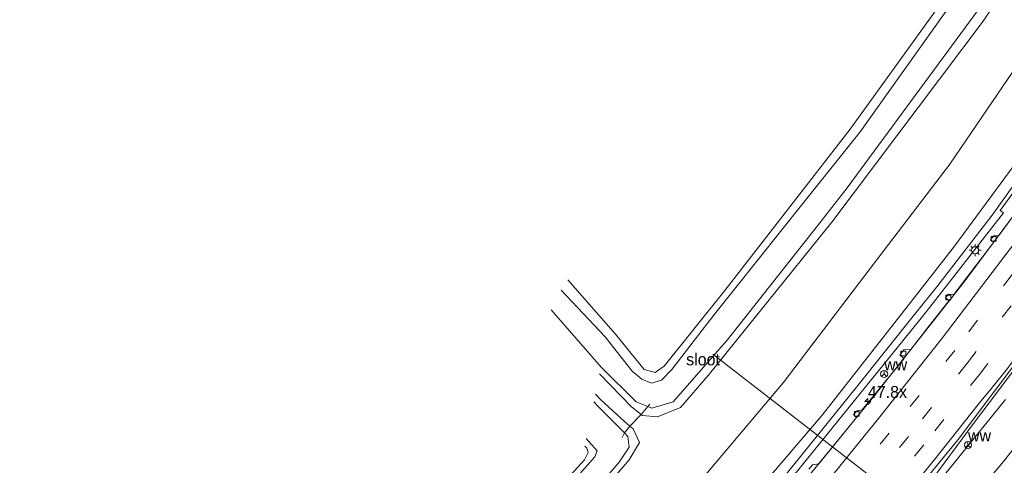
# Model space of a CAD drawing. Header units: millimetres. Extents: x 82463 to 85160, y 450000 to 452470.
# Tile 82 of 98: x 84347 to 84553, y 451778 to 451871. Entities that reach past the tile are written whole.
import ezdxf
from ezdxf.enums import TextEntityAlignment as Align

# ---------------------------------------------------------------- set-up
doc = ezdxf.new("R2010")
doc.units = ezdxf.units.MM
doc.linetypes.add('39strp', pattern=[12, 3, -9])
for name, color, linetype, lineweight in [('af-bs-doorgang', 8, 'Continuous', 18), ('as-bs-kilometr', 13, 'Continuous', 18), ('bw-bs-rona', 8, 'Continuous', 18), ('gr-bs-geleiderail', 213, 'geleiderail', 18), ('gw-bs-insteekwatergang', 93, 'Continuous', 18), ('gw-bs-kruinlijn', 93, 'Continuous', 18), ('gw-bs-teenlijn', 93, 'Continuous', 18), ('mk-bs-39streep 0.15', 8, '39strp', 18), ('mk-bs-streep 0.15', 8, 'Continuous', 18), ('og-b5-water', 153, 'Continuous', 18), ('og-bs-terreinafscheiding', 253, 'Continuous', 18), ('wh-bs-duiker', 8, 'duiker', 18), ('wh-bs-kolk', 8, 'Continuous', 18), ('wh-bs-waterlijn', 133, 'Continuous', 18), ('wm-bs-lichtmast', 8, 'Continuous', 18)]:
    doc.layers.add(name, color=color, linetype=linetype, lineweight=lineweight)
doc.styles.add('rtw_iso', font='iso-rtw.shx')
doc.linetypes.add('duiker', pattern='A,0,-2,[15,RTW.shx,S=1,R=0,X=0,Y=0],-2', length=4)
doc.linetypes.add('geleiderail', pattern='A,2,-1,[175,RTW.shx,S=0.5,R=0,X=0,Y=0],-1', length=4)

# ---------------------------------------------------------------- blocks, each defined once
blk = doc.blocks.new('kolk')
blk.add_lwpolyline([(-0.5, -0.5), (0.5, -0.5), (0.5, 0.5), (-0.5, 0.5)], close=True)
blk = doc.blocks.new('wegwijzer')
for q in [(-0.53, -0.53), (0, 0.75), (0.53, -0.53)]:
    blk.add_line((0, 0), q)
blk.add_circle((0, 0), 0.75)
blk = doc.blocks.new('dtbattr')
at = {"style": 'rtw_iso'}
blk.add_attdef('TAG', (0.59, 0.87), '', height=2.5, dxfattribs=at)
blk = doc.blocks.new('dtbattr-r')
at = {"style": 'rtw_iso'}
blk.add_attdef('TAG', text='', height=2.5, dxfattribs=at).set_placement((0, 0), align=Align.MIDDLE_CENTER)
blk = doc.blocks.new('lantaarnpaal')
for p, q in [((-0.75, 0), (-1.25, 0)), ((-0.88, 0.88), (-0.53, 0.53)), ((0, 0.75), (0, 1.25)), ((0.53, 0.53), (0.88, 0.88)), ((0.75, 0), (1.25, 0)), ((-0.53, -0.53), (-0.88, -0.88)), ((0, -0.75), (0, -1.25)), ((0.53, -0.53), (0.88, -0.88))]:
    blk.add_line(p, q)
blk.add_circle((0, 0), 0.75)
blk = doc.blocks.new('hecto')
for p, q in [((0, 0.625), (-0.625, 0)), ((0, -0.625), (0, 0.625)), ((-0.625, 0), (0.625, 0)), ((0.625, 0), (0, -0.625))]:
    blk.add_line(p, q)

msp = doc.modelspace()

# ---------------------------------------------------------------- linework, layer by layer
at = {"layer": 'af-bs-doorgang'}
msp.add_polyline3d([(84478.866, 451790.928, -2.094), (84478.409, 451790.453, -1.94), (84477.016, 451788.82, -1.136), (84474.681, 451786.355, -1.159), (84473.571, 451784.931, -1.85), (84473.041, 451783.998, -1.714)], dxfattribs=at)
at = {"layer": 'gr-bs-geleiderail'}
for points in [[(84734.535, 452119.202, 2.217), (84721.347, 452097.01, 2.062), (84691.387, 452044.995, 1.754), (84687.041, 452037.556, -1.996), (84670.574, 452009.371, 1.663), (84645.913, 451968.256, 1.564), (84629.168, 451941.001, 1.55), (84601.267, 451897.049, 1.564), (84594.436, 451886.428, 1.573), (84580.711, 451866.108, 1.542), (84562.025, 451839.978, 1.533), (84544.531, 451816.515, 1.605), (84537.268, 451807.308, 1.584)], [(84604.27, 451863.613, 1.379), (84596.162, 451853.061, 1.84), (84592.074, 451847.731, 2.029), (84584.276, 451836.926, 2.029), (84567.486, 451814.504, 2.088), (84552.076, 451794.322, 2.097), (84551.5, 451793.55, 2.076)], [(84537.268, 451807.308, 1.584), (84525.51, 451792.403, 1.551), (84506.148, 451768.702, 1.555), (84479.052, 451737.373, 1.582), (84454.9, 451710.833, 1.609), (84423.485, 451678.103, 1.637), (84388.303, 451643.705, 1.781), (84366.567, 451624.042, 2.035), (84355.082, 451614.182, 1.993), (84343.991, 451605.259, 2.077), (84333.363, 451597.048, 2.128), (84321.102, 451588.319, 2.216), (84310.168, 451580.61, 2.337), (84301.325, 451574.792, 2.504), (84291.665, 451568.71, 2.573), (84282.099, 451562.88, 2.527), (84270.314, 451556.122, 2.629), (84257.36, 451549.036, 2.717), (84253.134, 451546.866, 2.772)], [(84551.5, 451793.55, 2.076), (84546.529, 451786.896, 1.898), (84536.839, 451773.8, 1.302)]]:
    msp.add_polyline3d(points, dxfattribs=at)
at = {"layer": 'gw-bs-insteekwatergang'}
for points in [[(84707.479, 452145.506, -1.412), (84703.179, 452138.235, -1.411), (84682.37, 452103.217, -1.416), (84664.122, 452072.492, -1.448), (84648.334, 452045.116, -1.439), (84629.483, 452014.062, -1.38), (84612.742, 451986.422, -1.262), (84599.996, 451964.928, -1.325), (84582.564, 451937.439, -1.343), (84565.876, 451911.451, -1.189), (84543.807, 451880.431, -1.191), (84520.681, 451848.425, -1.317), (84509.566, 451834.086, -1.346)], [(84515.982, 451827.884, -0.772), (84516.85, 451828.96, -0.771), (84548.534, 451870.986, -0.599), (84571.653, 451906.019, -0.817), (84590.323, 451935.292, -0.813), (84610.286, 451966.952, -0.799), (84626.874, 451994.398, -0.749), (84645.802, 452025.931, -0.749), (84659.38, 452049.164, -0.808), (84661.727, 452053.006, -0.908), (84662.823, 452054.151, -1.262)], [(84461.682, 451816.925, -0.938), (84471.684, 451805.547, -1.123), (84477.643, 451798.201, -1.267), (84479.959, 451797.58, -1.272), (84481.803, 451798.884, -1.272), (84494.524, 451814.679, -1.385), (84509.566, 451834.086, -1.346)], [(84515.982, 451827.884, -0.772), (84491.047, 451796.971, -0.793), (84485.221, 451790.246, -0.897), (84480.464, 451788.323, -1.046), (84477.308, 451788.595, -1.136), (84477.016, 451788.82, -1.136), (84475.006, 451790.369, -1.222), (84468.317, 451797.313, -1.327)], [(84467.439, 451793.04, -1.409), (84468.573, 451791.88, -1.395), (84473.506, 451787.312, -1.159), (84474.681, 451786.355, -1.159), (84475.381, 451785.785, -0.996), (84476.644, 451782.961, -0.897), (84474.544, 451779.29, -0.879), (84466.344, 451769.877, -0.847), (84447.106, 451747.947, -0.82), (84418.382, 451717.007, -0.838), (84386.611, 451684.592, -0.856), (84348.056, 451647.395, -0.627), (84339.169, 451639.738, -0.627), (84330.02, 451631.91, -0.637), (84320.953, 451624.585, -0.655), (84309.325, 451615.15, -0.609), (84299.12, 451607.703, -0.734), (84288.426, 451601.237, -0.85), (84277.096, 451595.04, -0.92), (84266.095, 451590.247, -0.785)], [(84339.369, 451651.207, -1.288), (84342.546, 451653.856, -1.316), (84360.388, 451670.038, -1.302), (84379.025, 451687.845, -1.418), (84395.727, 451704.423, -1.297), (84411.582, 451720.52, -1.441), (84430.91, 451741.051, -1.353), (84451.327, 451764.15, -1.344), (84465.195, 451779.347, -1.348), (84465.947, 451780.834, -1.348), (84465.654, 451781.737, -1.413), (84465.213, 451782.207, -1.407)]]:
    msp.add_polyline3d(points, dxfattribs=at)
at = {"layer": 'gw-bs-kruinlijn'}
for points in [[(84730.459, 452123.165, 3.641), (84727.104, 452117.515, 3.613), (84705.488, 452080.726, 3.319), (84691.424, 452056.306, 3.255), (84667.577, 452015.288, 3.205), (84649.957, 451986.037, 3.137), (84624.788, 451945.149, 3.037), (84606.037, 451915.891, 3.115), (84589.088, 451889.709, 3.083), (84569.965, 451861.21, 3.009), (84542.542, 451823.964, 2.874), (84532.839, 451811.589, 2.85)], [(84731.646, 452122.011, 3.727), (84727.13, 452114.443, 3.686), (84700.284, 452068.493, 3.482), (84665.915, 452009.29, 3.269), (84635.719, 451959.332, 3.11), (84602.593, 451906.322, 3.164), (84590.762, 451888.216, 3.21), (84577.078, 451867.466, 3.168), (84563.805, 451849.158, 3.028), (84550.368, 451830.427, 3.059), (84538.857, 451815.484, 3.028), (84534.474, 451810.008, 3.022)], [(84312.138, 451589.813, 3.751), (84315.332, 451592.379, 3.277), (84320.729, 451596.715, 3.608), (84339.325, 451610.904, 3.45), (84350.954, 451620.385, 3.329), (84361.913, 451629.235, 3.329), (84384.492, 451649.591, 3.172), (84434.868, 451699.455, 3.073), (84477.379, 451744.772, 2.978), (84514.847, 451788.643, 2.806), (84532.839, 451811.589, 2.85)], [(84534.474, 451810.008, 3.022), (84522.052, 451794.488, 3.005), (84505.049, 451773.471, 3.186), (84486.891, 451752.004, 3.122), (84466.842, 451729.564, 3.235), (84449.399, 451710.584, 3.231), (84424.642, 451684.791, 3.204), (84395.955, 451656.297, 3.375), (84377.491, 451639.001, 3.407), (84363.779, 451626.988, 3.682), (84350.799, 451615.953, 3.649), (84339.495, 451607.067, 3.654), (84329.32, 451599.387, 3.719), (84313.823, 451588.041, 3.895)], [(84396.825, 451618.655, 1.415), (84427.734, 451647.945, 1.325), (84451.665, 451673.819, 1.384), (84464.361, 451687.708, 1.241), (84475.305, 451699.679, 1.311), (84507.89, 451737.445, 1.316), (84532.133, 451765.915, 1.248), (84553.182, 451791.924, 1.36)]]:
    msp.add_polyline3d(points, dxfattribs=at)
at = {"layer": 'gw-bs-teenlijn'}
for points in [[(84720.355, 452132.988, -0.394), (84713.1, 452121.204, -0.4), (84691.352, 452081.524, -0.418), (84655.258, 452019.597, -0.35), (84615.368, 451952.541, -0.373), (84580.016, 451898.451, -0.3), (84564.727, 451875.147, -0.351), (84541.519, 451841.089, -0.332), (84524.89, 451819.273, -0.425)], [(84732.872, 452120.819, 1.662), (84722.993, 452104.143, 1.523), (84697.468, 452060.558, 1.428), (84663.665, 452001.924, 1.16), (84638.999, 451961.691, 1.078), (84609.751, 451914.313, 1.133), (84592.043, 451886.905, 1.187), (84574.742, 451861.651, 1.081), (84555.926, 451835.18, 1.072), (84555.072, 451835.527, 0.851), (84552.058, 451831.442, 0.855), (84552.786, 451830.925, 1.058), (84538.162, 451812.17, 1.185), (84535.562, 451808.957, 1.185)], [(84524.89, 451819.273, -0.425), (84506.688, 451795.394, -0.527), (84464.937, 451745.933, -0.459), (84420.868, 451699.377, -0.247), (84382.784, 451661.805, -0.233), (84355.732, 451637.931, -0.145), (84336.152, 451622.024, -0.066), (84319.685, 451609.602, -0.015), (84306.282, 451599.299, -0.099), (84304.041, 451595.793, -0.094), (84301.653, 451593.045, -0.191), (84299.055, 451591.74, -0.242), (84296.093, 451592.17, -0.349), (84291.4, 451593.526, -0.446), (84286.07, 451594.127, -0.85), (84280.441, 451592.776, -1.049), (84270.936, 451588.671, -0.961)], [(84535.562, 451808.957, 1.185), (84504.104, 451770.093, 1.185), (84464.911, 451725.093, 1.198), (84422.722, 451680.4, 1.208), (84388.307, 451646.861, 1.393), (84365.695, 451626.181, 1.395), (84358.065, 451619.649, 1.414), (84349.063, 451612.231, 1.404), (84338.297, 451603.804, 1.404), (84328.916, 451596.36, 1.441), (84324.261, 451593.313, 1.511), (84319.997, 451591.045, 1.516), (84317.422, 451589.402, 1.46), (84316.493, 451588.31, 1.488), (84315.768, 451587.323, 1.581), (84313.367, 451585.696, 1.673), (84311.415, 451584.998, 1.687), (84309.434, 451585.352, 1.683), (84307.798, 451587.252, 1.516), (84307.162, 451589.089, 1.335)], [(84558.748, 451786.544, -0.553), (84557.185, 451784.567, -0.533), (84552.757, 451778.965, -0.477), (84517.751, 451737.072, -0.4), (84483.322, 451698.992, -0.201), (84450.318, 451664.702, -0.016), (84424.25, 451639.719, 0.675), (84402.442, 451620.585, 1), (84396.825, 451618.655, 1.415)]]:
    msp.add_polyline3d(points, dxfattribs=at)
at = {"layer": 'mk-bs-39streep 0.15'}
for points in [[(84739.865, 452114.02, 1.576), (84731.358, 452099.842, 1.482), (84697.318, 452040.722, 1.237), (84692.954, 452033.309, -1.996), (84667.478, 451990.033, 1.119), (84643.061, 451949.754, 1.065), (84611.191, 451899.083, 1.115), (84595.924, 451875.698, 0.974), (84582.678, 451856.321, 0.973), (84569.042, 451837.196, 0.959), (84542.559, 451802.193, 1.031)], [(84750.779, 452103.409, 2.5), (84744.275, 452093.329, 2.353), (84727.287, 452065.398, 1.945), (84703.18, 452025.962, -1.996), (84701.107, 452022.571, 1.527), (84669.537, 451972.483, 1.332), (84638.876, 451925.33, 1.278), (84619.082, 451895.743, 1.291), (84601.965, 451870.489, 1.155), (84585.25, 451846.928, 1.153), (84564.224, 451818.389, 1.162), (84547.753, 451797.172, 1.187)], [(84545.25, 451799.592, 1.131), (84571.683, 451834.286, 1.131), (84594.269, 451865.759, 1.022)], [(84542.559, 451802.193, 1.031), (84528.872, 451784.903, 0.827), (84514.985, 451767.852, 0.846), (84493.758, 451742.849, 0.911), (84475.739, 451722.457, 0.953), (84453.547, 451698.362, 0.948), (84436.72, 451680.82, 1.022), (84417.703, 451661.647, 1.12), (84394.066, 451638.836, 1.245), (84376.393, 451622.82, 1.306), (84358.228, 451607.361, 1.329), (84339.49, 451592.65, 1.408), (84319.923, 451578.599, 1.557), (84299.966, 451565.263, 1.645), (84279.653, 451553.149, 1.929), (84258.66, 451541.53, 2.138)], [(84545.25, 451799.592, 1.131), (84532.929, 451784.224, 0.906), (84519.678, 451767.864, 0.976), (84504.205, 451749.464, 0.971), (84486.361, 451728.989, 1.022), (84464.175, 451704.532, 1.05), (84447.577, 451686.946, 1.055), (84430.785, 451669.692, 1.125), (84413.912, 451652.917, 1.218), (84396.246, 451636.056, 1.278), (84378.551, 451619.979, 1.431), (84360.341, 451604.479, 1.445), (84341.539, 451589.751, 1.529), (84321.995, 451575.636, 1.687), (84301.924, 451562.34, 1.966), (84281.404, 451550.024, 2.115), (84261.17, 451538.83, 2.284)], [(84547.753, 451797.172, 1.187), (84536.085, 451782.436, 1.078), (84521.768, 451764.865, 1.106), (84506.367, 451746.475, 1.092), (84489.771, 451727.461, 1.078), (84473.186, 451709.049, 1.125), (84456.274, 451690.926, 1.12), (84439.511, 451673.496, 1.185), (84422.513, 451656.389, 1.264), (84405.155, 451639.514, 1.348), (84387.507, 451623.144, 1.417), (84370.708, 451608.506, 1.473), (84353.008, 451593.973, 1.659), (84333.782, 451579.615, 1.789), (84313.945, 451565.814, 2.012), (84293.552, 451553.008, 2.236), (84272.721, 451541.061, 2.352), (84263.775, 451536.225, 2.487)]]:
    msp.add_polyline3d(points, dxfattribs=at)
at = {"layer": 'mk-bs-streep 0.15'}
for points in [[(84737.151, 452116.659, 1.475), (84732.769, 452109.318, 1.441), (84718.464, 452084.809, 1.337), (84700.163, 452052.814, 1.142), (84690, 452035.431, -1.996), (84672.242, 452005.059, 1.051), (84642.485, 451955.656, 0.988), (84614.541, 451910.976, 1.01), (84594.68, 451880.324, 1.001), (84563.278, 451835.388, 0.905), (84539.934, 451804.731, 0.92)], [(84753.448, 452100.815, 2.436), (84744.339, 452086.505, 2.185), (84722.556, 452050.568, 1.867), (84706.124, 452023.847, -1.996), (84703.275, 452019.212, 1.586), (84681.175, 451983.904, 1.378), (84658.28, 451948.291, 1.278), (84633.384, 451910.372, 1.255), (84606.652, 451871.032, 1.233), (84575.22, 451826.919, 1.23), (84553.318, 451798.089, 1.226), (84550.488, 451794.528, 1.218)], [(84539.934, 451804.731, 0.92), (84526.643, 451787.971, 0.678), (84513.49, 451771.754, 0.678), (84495.973, 451750.872, 0.716), (84478.47, 451730.872, 0.86), (84460.431, 451711.069, 0.883), (84448.511, 451698.365, 0.888), (84434.173, 451683.354, 0.911), (84417.363, 451666.385, 0.994), (84402.744, 451652.09, 1.027), (84387.701, 451637.866, 1.143), (84371.793, 451623.633, 1.208), (84356.702, 451610.84, 1.129), (84342.406, 451599.422, 1.227), (84326.04, 451587.291, 1.292), (84311.962, 451577.441, 1.534), (84296.772, 451567.517, 1.617), (84278.748, 451556.775, 1.668), (84259.386, 451546.02, 1.864), (84256, 451544.223, 1.924)], [(84550.488, 451794.528, 1.218), (84547.767, 451791.26, 1.111), (84538.389, 451779.438, 1.111), (84524.146, 451761.901, 1.12), (84508.752, 451743.623, 1.176), (84490.273, 451722.507, 1.139), (84472.777, 451703.153, 1.171), (84453.761, 451682.934, 1.199), (84433.752, 451662.39, 1.264), (84414.864, 451643.715, 1.362), (84395.765, 451625.749, 1.534), (84377.846, 451609.717, 1.664), (84363.002, 451597.31, 1.766), (84349.351, 451586.524, 1.864), (84333.453, 451574.842, 1.989), (84318.614, 451564.557, 2.208), (84305.603, 451556.105, 2.291), (84293.48, 451548.735, 2.389), (84279.267, 451540.491, 2.487), (84266.51, 451533.49, 2.624)]]:
    msp.add_polyline3d(points, dxfattribs=at)
at = {"layer": 'og-bs-terreinafscheiding'}
for points in [[(84754.28, 452100.006, 2.426), (84749.091, 452091.991, 2.325), (84732.034, 452063.784, 1.963), (84710.499, 452028.403, 1.663), (84692.963, 452000.298, 1.509), (84678.652, 451977.684, 1.405), (84661.721, 451951.325, 1.305), (84651.747, 451935.742, 1.35), (84633.446, 451907.964, 1.291), (84619.779, 451888.024, 1.251), (84608.284, 451871.152, 1.305), (84598.012, 451856.221, 1.226), (84551.117, 451793.92, 1.241)], [(84559.442, 451836.546, 0.801), (84551.793, 451826.181, 0.801), (84550.718, 451826.151, 0.86), (84550.032, 451825.28, 0.86), (84550.716, 451824.79, 0.806), (84542.352, 451813.852, 0.806), (84541.243, 451813.95, 0.801), (84540.624, 451813.139, 0.801), (84541.406, 451812.604, 0.801), (84537.259, 451807.316, 0.818)], [(84537.259, 451807.316, 0.818), (84533.406, 451802.404, 0.833), (84531.935, 451802.34, 0.86), (84531.123, 451801.188, 0.851), (84531.977, 451800.492, 0.833), (84523.251, 451789.745, 0.842), (84522.208, 451789.564, 0.842), (84521.414, 451788.76, 0.842), (84522.048, 451788.179, 0.842), (84514.163, 451778.487, 0.842), (84512.823, 451778.297, 0.842), (84512.08, 451777.355, 0.842)], [(84551.117, 451793.92, 1.241), (84543.303, 451783.538, 1.244), (84515.109, 451749.196, 1.266), (84479.99, 451709.12, 1.248), (84436.847, 451663.582, 1.248), (84403.652, 451631.172, 1.311), (84382.58, 451612.124, 1.715), (84376.246, 451606.716, 1.822), (84359.94, 451593.655, 1.905), (84344.211, 451581.591, 2.035), (84331.083, 451571.905, 2.123), (84315.757, 451561.529, 2.434), (84300.504, 451551.869, 2.55), (84284.668, 451542.662, 2.596), (84267.112, 451532.888, 2.629)]]:
    msp.add_polyline3d(points, dxfattribs=at)
at = {"layer": 'wh-bs-duiker'}
msp.add_polyline3d([(84492.034, 451801.367, -1.972), (84620.771, 451701.648, -1.972)], dxfattribs=at)
at = {"layer": 'wh-bs-waterlijn'}
for points in [[(84708.176, 452144.829, -1.947), (84699.137, 452129.687, -1.947), (84683.977, 452104.225, -1.947), (84668.793, 452078.698, -1.947), (84652.48, 452050.128, -1.947), (84634.764, 452020.566, -1.947), (84614.418, 451986.853, -1.947), (84595.364, 451954.778, -1.947), (84567.055, 451910.464, -1.947), (84540.701, 451872.993, -1.94), (84522.835, 451847.83, -1.94), (84510.837, 451832.858, -1.94)], [(84514.621, 451829.2, -1.8), (84520.109, 451836.144, -1.8), (84548.502, 451874.762, -1.8), (84570.357, 451907.153, -1.801), (84590.88, 451938.828, -1.801), (84622.767, 451990.525, -1.801), (84648.731, 452033.832, -1.801), (84660.327, 452053.594, -1.801), (84661.79, 452054.705, -1.801), (84661.884, 452054.881, -1.745), (84662.757, 452054.413, -1.745), (84663.298, 452055.234, -1.745), (84662.535, 452055.749, -1.745), (84662.647, 452055.915, -1.888), (84662.689, 452057.231, -1.833), (84665.743, 452063.087, -1.833), (84686.989, 452098.821, -1.833), (84695.525, 452113.42, -1.833), (84711.977, 452141.133, -1.833)], [(84510.837, 451832.858, -1.94), (84492.107, 451809.486, -1.94), (84483.462, 451798.174, -1.981), (84481.271, 451795.943, -1.972), (84479.196, 451795.354, -1.94), (84477.137, 451796.176, -1.94), (84475.126, 451797.841, -1.918), (84469.504, 451805.002, -1.881), (84460.317, 451814.743, -1.886)], [(84458.238, 451810.637, -1.945), (84468.638, 451798.715, -1.94), (84475.953, 451791.431, -1.94), (84478.409, 451790.453, -1.94), (84479.219, 451790.13, -1.927), (84483.735, 451791.475, -1.895), (84494.985, 451804.352, -1.8), (84514.621, 451829.2, -1.8)], [(84264.412, 451591.077, -1.85), (84277.526, 451596.834, -1.85), (84288.892, 451602.956, -1.85), (84300.173, 451610.252, -1.85), (84310.558, 451618.194, -1.85), (84320.76, 451626.149, -1.85), (84333.685, 451637.338, -1.85), (84347.187, 451648.842, -1.85), (84387.688, 451687.465, -1.85), (84423.789, 451724.586, -1.85), (84458.997, 451763.139, -1.85), (84472.402, 451778.849, -1.85), (84474.52, 451781.983, -1.85), (84474.261, 451784.21, -1.85), (84473.571, 451784.931, -1.85), (84467.997, 451790.471, -1.85), (84467.112, 451791.45, -1.85)], [(84465.531, 451783.754, -1.85), (84467.789, 451781.176, -1.85), (84467.337, 451779.925, -1.85), (84451.251, 451761.759, -1.85), (84432.789, 451741.287, -1.85), (84426.966, 451735.175, -1.85), (84422.267, 451729.8, -1.85), (84409.739, 451716.774, -1.85), (84385.342, 451691.946, -1.85), (84377.218, 451684.538, -1.85), (84373.408, 451680.792, -1.85), (84369.22, 451676.532, -1.85), (84343.33, 451652.771, -1.85), (84337.701, 451647.511, -1.85), (84331.99, 451642.261, -1.85), (84324.111, 451635.88, -1.85), (84316.165, 451628.915, -1.85), (84307.089, 451621.402, -1.85), (84297.1, 451614.539, -1.85), (84289.037, 451608.623, -1.85), (84278.255, 451602.423, -1.85), (84267.378, 451596.731, -1.85), (84255.111, 451591.413, -1.85)]]:
    msp.add_polyline3d(points, dxfattribs=at)

# ---------------------------------------------------------------- block references
at = {"layer": 'as-bs-kilometr'}
ref = msp.add_blockref('dtbattr', (84524.42, 451791.5, 0.84), dxfattribs=at)
ref.add_attrib('TAG', '47.8x', dxfattribs={"layer": '0', "height": 2.5, "style": 'rtw_iso'}).set_placement((84524.42, 451791.5, 0.84), align=Align.BOTTOM_LEFT)
msp.add_blockref('hecto', (84524.42, 451791.5, 0.84), dxfattribs=at)
at = {"layer": 'bw-bs-rona'}
ref = msp.add_blockref('dtbattr', (84527.812, 451797.257, 1.04), dxfattribs=at)
ref.add_attrib('TAG', 'ww', dxfattribs={"layer": '0', "height": 2.5, "style": 'rtw_iso'}).set_placement((84527.812, 451797.257, 1.04), align=Align.BOTTOM_LEFT)
for p in [(84527.812, 451797.257, 1.04), (84545.345, 451782.419, 1.194)]:
    msp.add_blockref('wegwijzer', p, dxfattribs=at)
ref = msp.add_blockref('dtbattr', (84545.345, 451782.419, 1.194), dxfattribs=at)
ref.add_attrib('TAG', 'ww', dxfattribs={"layer": '0', "height": 2.5, "style": 'rtw_iso'}).set_placement((84545.345, 451782.419, 1.194), align=Align.BOTTOM_LEFT)
at = {"layer": 'og-b5-water'}
ref = msp.add_blockref('dtbattr-r', (84486.429688, 451798.3125, -1.910278), dxfattribs=at)
ref.add_attrib('TAG', 'sloot', dxfattribs={"layer": '0', "height": 2.5, "style": 'rtw_iso'}).set_placement((84486.429688, 451798.3125, -1.910278), align=Align.BOTTOM_LEFT)
at = {"layer": 'wh-bs-kolk'}
for p in [(84550.702, 451825.5, 0.873), (84541.234, 451813.238, 0.896), (84531.815, 451801.535, 0.806), (84522.115, 451788.915, 0.788)]:
    msp.add_blockref('kolk', p, dxfattribs=at)
at = {"layer": 'wm-bs-lichtmast'}
msp.add_blockref('lantaarnpaal', (84546.82, 451823.107, 1.099), dxfattribs=at)

doc.saveas('drawing.dxf')
